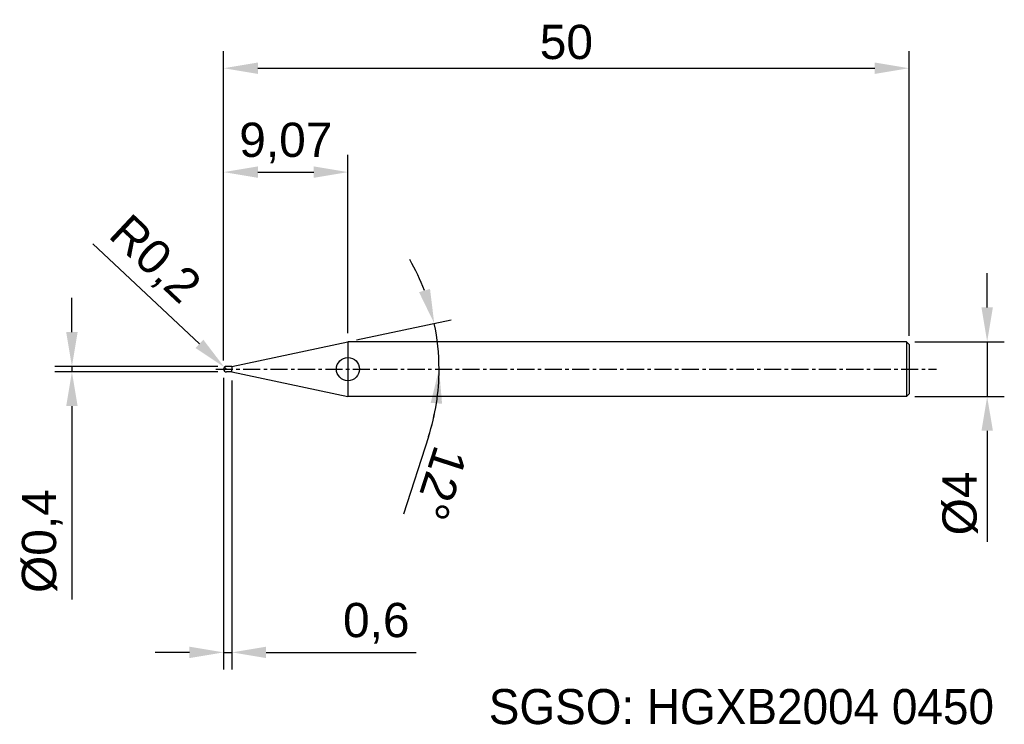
# Model space of a CAD drawing. Header units: millimetres. Extents: x 7873 to 7944.8, y 6079.1 to 6130.5.
import ezdxf
from ezdxf.enums import TextEntityAlignment as Align

# ---------------------------------------------------------------- set-up
doc = ezdxf.new("R2010")
doc.units = ezdxf.units.MM
doc.linetypes.add('CENTER', pattern=[2, 1.25, -0.25, 0.25, -0.25])
for name, color, linetype, lineweight in [('SK1', 4, 'Continuous', 25), ('SK4', 2, 'Continuous', 25), ('SK6', 5, 'Continuous', 25)]:
    doc.layers.add(name, color=color, linetype=linetype, lineweight=lineweight)
doc.styles.add('MS PGothic', font='txt')
doc.styles.get("Standard").update_dxf_attribs({"font": 'arial.ttf'})
doc.dimstyles.new('ISO-25', dxfattribs={"dimtxt": 2.5, "dimasz": 2.5, "dimexe": 1.25, "dimexo": 0.625, "dimtad": 1, "dimtxsty": 'Standard', "dimcen": 2.5, "dimadec": 0, "dimazin": 0, "dimtfac": 1, "dimtmove": 0, "dimatfit": 3, "dimfxl": 1, "dimarcsym": 0})

# ---------------------------------------------------------------- blocks, each defined once
blk = doc.blocks.new('*D47')
at = {"color": 0, "linetype": 'ByBlock', "lineweight": -2, "transparency": 16777216}
for p, q in [((7943.557, 6109.541), (7943.557, 6112.041)), ((7938.287, 6107.041), (7944.807, 6107.041)), ((7943.557, 6107.041), (7943.557, 6103.041)), ((7938.287, 6103.041), (7944.807, 6103.041)), ((7943.557, 6100.541), (7943.557, 6092.442))]:
    blk.add_line(p, q, dxfattribs=at)
at = {"color": 0, "linetype": 'ByBlock', "transparency": 16777216}
for points in [[(7943.14, 6109.541), (7943.974, 6109.541), (7943.557, 6107.041)], [(7943.14, 6100.541), (7943.974, 6100.541), (7943.557, 6103.041)]]:
    blk.add_solid(points, dxfattribs=at)
at = {"layer": 'Defpoints', "color": 0, "linetype": 'ByBlock', "transparency": 16777216}
for p in [(7937.662, 6107.041), (7937.662, 6103.041), (7943.557, 6103.041)]:
    blk.add_point(p, dxfattribs=at)
at = {"color": 0, "linetype": 'ByBlock', "transparency": 16777216, "insert": (7941.586, 6095.241), "char_height": 2.5, "attachment_point": 5, "rotation": 90}
blk.add_mtext('{\\fArial|b0|i0|c134|p34;%%C}4', dxfattribs=at)
blk = doc.blocks.new('*D48')
at = {"color": 0, "linetype": 'ByBlock', "lineweight": -2, "transparency": 16777216}
for p, q in [((7876.793, 6107.741), (7876.793, 6110.241)), ((7887.437, 6105.241), (7875.543, 6105.241)), ((7876.793, 6105.241), (7876.793, 6104.841)), ((7887.437, 6104.841), (7875.543, 6104.841)), ((7876.793, 6102.341), (7876.793, 6088.237))]:
    blk.add_line(p, q, dxfattribs=at)
at = {"color": 0, "linetype": 'ByBlock', "transparency": 16777216}
for points in [[(7876.376, 6107.741), (7877.209, 6107.741), (7876.793, 6105.241)], [(7876.376, 6102.341), (7877.209, 6102.341), (7876.793, 6104.841)]]:
    blk.add_solid(points, dxfattribs=at)
at = {"layer": 'Defpoints', "color": 0, "linetype": 'ByBlock', "transparency": 16777216}
for p in [(7888.062, 6105.241), (7876.793, 6104.841), (7888.062, 6104.841)]:
    blk.add_point(p, dxfattribs=at)
at = {"color": 0, "linetype": 'ByBlock', "transparency": 16777216, "insert": (7874.624, 6092.493), "char_height": 2.5, "attachment_point": 5, "rotation": 90}
blk.add_mtext('{\\fArial|b0|i0|c134|p34;%%C}0,4', dxfattribs=at)
blk = doc.blocks.new('*D49')
at = {"color": 0, "linetype": 'ByBlock', "lineweight": -2, "transparency": 16777216}
for p, q in [((7887.862, 6105.666), (7887.862, 6128.25)), ((7937.862, 6107.466), (7937.862, 6128.25)), ((7890.362, 6127), (7935.362, 6127))]:
    blk.add_line(p, q, dxfattribs=at)
at = {"color": 0, "linetype": 'ByBlock', "transparency": 16777216}
for points in [[(7890.362, 6127.417), (7890.362, 6126.583), (7887.862, 6127)], [(7935.362, 6127.417), (7935.362, 6126.583), (7937.862, 6127)]]:
    blk.add_solid(points, dxfattribs=at)
at = {"layer": 'Defpoints', "color": 0, "linetype": 'ByBlock', "transparency": 16777216}
for p in [(7937.862, 6127), (7937.862, 6106.841), (7887.862, 6105.041)]:
    blk.add_point(p, dxfattribs=at)
at = {"color": 0, "linetype": 'ByBlock', "transparency": 16777216, "insert": (7912.862, 6128.901), "char_height": 2.5, "attachment_point": 5}
blk.add_mtext('50', dxfattribs=at)
blk = doc.blocks.new('*D51')
at = {"color": 0, "linetype": 'ByBlock', "lineweight": -2, "transparency": 16777216}
for p, q in [((7887.862, 6105.666), (7887.862, 6120.668)), ((7896.93, 6107.666), (7896.93, 6120.668)), ((7890.362, 6119.418), (7894.43, 6119.418))]:
    blk.add_line(p, q, dxfattribs=at)
at = {"color": 0, "linetype": 'ByBlock', "transparency": 16777216}
for points in [[(7890.362, 6119.835), (7890.362, 6119.001), (7887.862, 6119.418)], [(7894.43, 6119.835), (7894.43, 6119.001), (7896.93, 6119.418)]]:
    blk.add_solid(points, dxfattribs=at)
at = {"layer": 'Defpoints', "color": 0, "linetype": 'ByBlock', "transparency": 16777216}
for p in [(7896.93, 6119.418), (7896.93, 6107.041), (7887.862, 6105.041)]:
    blk.add_point(p, dxfattribs=at)
at = {"color": 0, "linetype": 'ByBlock', "transparency": 16777216, "insert": (7892.396, 6121.545), "char_height": 2.5, "attachment_point": 5}
blk.add_mtext('9,07', dxfattribs=at)
blk = doc.blocks.new('*D52')
at = {"color": 0, "linetype": 'ByBlock', "lineweight": -2, "transparency": 16777216}
for p, q in [((7887.862, 6104.416), (7887.862, 6083.121)), ((7888.462, 6104.216), (7888.462, 6083.121)), ((7885.362, 6084.371), (7882.862, 6084.371)), ((7887.862, 6084.371), (7888.462, 6084.371)), ((7890.962, 6084.371), (7901.896, 6084.371))]:
    blk.add_line(p, q, dxfattribs=at)
at = {"color": 0, "linetype": 'ByBlock', "transparency": 16777216}
for points in [[(7885.362, 6084.788), (7885.362, 6083.955), (7887.862, 6084.371)], [(7890.962, 6084.788), (7890.962, 6083.955), (7888.462, 6084.371)]]:
    blk.add_solid(points, dxfattribs=at)
at = {"layer": 'Defpoints', "color": 0, "linetype": 'ByBlock', "transparency": 16777216}
for p in [(7887.862, 6105.041), (7888.462, 6104.841), (7888.462, 6084.371)]:
    blk.add_point(p, dxfattribs=at)
at = {"color": 0, "linetype": 'ByBlock', "transparency": 16777216, "insert": (7898.996, 6086.499), "char_height": 2.5, "attachment_point": 5}
blk.add_mtext('0,6', dxfattribs=at)
blk = doc.blocks.new('*D58')
at = {"color": 0, "linetype": 'ByBlock', "lineweight": -2, "transparency": 16777216}
for p, q in [((7897.542, 6107.171), (7904.447, 6108.638)), ((7902.796, 6100.102), (7900.975, 6094.47))]:
    blk.add_line(p, q, dxfattribs=at)
for start, end in [(20.93166, 29.86332), (360, 12), (342.08183, 360), (342.13668, 351.06834)]:
    blk.add_arc((7887.521, 6105.041), 16.054, start, end, dxfattribs=at)
at = {"color": 0, "linetype": 'ByBlock', "transparency": 16777216}
for points in [[(7902.915, 6110.894), (7902.116, 6110.658), (7903.224, 6108.378)], [(7902.965, 6102.581), (7903.795, 6102.516), (7903.575, 6105.041)]]:
    blk.add_solid(points, dxfattribs=at)
at = {"layer": 'Defpoints', "color": 0, "linetype": 'ByBlock', "transparency": 16777216}
for p in [(7903.418, 6107.275), (7896.93, 6107.041), (7887.281, 6105.041), (7888.462, 6105.241), (7939.859, 6105.041)]:
    blk.add_point(p, dxfattribs=at)
at = {"color": 0, "linetype": 'ByBlock', "transparency": 16777216, "insert": (7903.674, 6096.707), "char_height": 2.5, "attachment_point": 5, "rotation": 252.08183}
blk.add_mtext('12°', dxfattribs=at)
blk = doc.blocks.new('*D59')
at = {"color": 0, "linetype": 'ByBlock', "lineweight": -2, "transparency": 16777216}
for p, q in [((7878.309, 6114.184), (7886.092, 6106.887)), ((7888.062, 6105.041), (7887.916, 6105.177))]:
    blk.add_line(p, q, dxfattribs=at)
at = {"color": 0, "linetype": 'ByBlock', "transparency": 16777216}
blk.add_solid([(7886.377, 6107.191), (7885.807, 6106.583), (7887.916, 6105.177)], dxfattribs=at)
at = {"layer": 'Defpoints', "color": 0, "linetype": 'ByBlock', "transparency": 16777216}
for p in [(7887.916, 6105.177), (7888.062, 6105.041)]:
    blk.add_point(p, dxfattribs=at)
at = {"color": 0, "linetype": 'ByBlock', "transparency": 16777216, "insert": (7882.744, 6112.942), "char_height": 2.5, "attachment_point": 5, "rotation": 316.84942}
blk.add_mtext('R0,2', dxfattribs=at)

msp = doc.modelspace()

# ---------------------------------------------------------------- linework, layer by layer
at = {"color": 4, "linetype": 'ByBlock'}
for p, q in [((7888.462, 6105.241), (7896.93, 6107.041)), ((7896.93, 6107.041), (7896.93, 6103.041)), ((7888.462, 6105.241), (7888.062, 6105.241)), ((7888.462, 6105.241), (7888.462, 6105.041)), ((7888.462, 6104.841), (7888.462, 6105.041)), ((7888.462, 6104.841), (7888.062, 6104.841)), ((7888.462, 6104.841), (7896.93, 6103.041)), ((7896.93, 6103.041), (7896.93, 6103.041))]:
    msp.add_line(p, q, dxfattribs=at)
msp.add_circle((7896.93, 6105.041), 0.844, dxfattribs=at)
at = {"layer": 'SK1', "linetype": 'Continuous'}
for p, q in [((7937.662, 6107.041), (7896.93, 6107.041)), ((7937.662, 6107.041), (7937.862, 6106.841)), ((7937.662, 6107.041), (7937.662, 6103.041)), ((7937.862, 6106.841), (7937.862, 6103.241)), ((7937.662, 6103.041), (7896.93, 6103.041)), ((7937.862, 6103.241), (7937.662, 6103.041))]:
    msp.add_line(p, q, dxfattribs=at)
at = {"layer": 'SK1', "color": 4, "linetype": 'Continuous'}
for start, end in [(90, 180.00003), (179.99997, 270)]:
    msp.add_arc((7888.062, 6105.041), 0.2, start, end, dxfattribs=at)
at = {"layer": 'SK4', "linetype": 'CENTER'}
msp.add_line((7887.281, 6105.041), (7939.859, 6105.041), dxfattribs=at)

# ---------------------------------------------------------------- texts
at = {"layer": 'SK6', "color": 5, "linetype": 'Continuous', "style": 'MS PGothic'}
msp.add_text('SGSO: HGXB2004 0450', height=2.55961, dxfattribs=at).set_placement((7907.202, 6078.369), align=Align.BOTTOM_LEFT)

# ---------------------------------------------------------------- dimensions: what is measured, and where the dimension line sits
at = {"linetype": 'ByBlock'}
for base, p2, picture, middle in [((7937.862, 6127), (7937.862, 6106.841), '*D49', (7912.862, 6128.901)), ((7896.93, 6119.418), (7896.93, 6107.041), '*D51', (7892.396, 6121.545))]:
    dim = msp.add_linear_dim(base=base, p1=(7887.862, 6105.041), p2=p2, dimstyle='ISO-25', dxfattribs=at)
    dim.commit()
    dim.dimension.update_dxf_attribs({"geometry": picture, "text_midpoint": middle})
dim = msp.add_radius_dim(center=(7888.062, 6105.041), mpoint=(7887.916, 6105.177), dimstyle='ISO-25', dxfattribs=at)
dim.commit()
dim.dimension.update_dxf_attribs({"geometry": '*D59', "text_midpoint": (7882.744, 6112.942)})
dim = msp.add_angular_dim_2l(base=(7903.418, 6107.275), line1=((7888.462, 6105.241), (7896.93, 6107.041)), line2=((7887.281, 6105.041), (7939.859, 6105.041)), dimstyle='ISO-25', dxfattribs=at)
dim.commit()
dim.dimension.update_dxf_attribs({"geometry": '*D58', "text_midpoint": (7903.674, 6096.707)})
for base, p1, p2, picture, middle in [((7943.557, 6103.041), (7937.662, 6107.041), (7937.662, 6103.041), '*D47', (7943.557, 6095.241)), ((7876.793, 6104.841), (7888.062, 6105.241), (7888.062, 6104.841), '*D48', (7876.793, 6092.493))]:
    dim = msp.add_linear_dim(base=base, p1=p1, p2=p2, angle=90, text='{\\fArial|b0|i0|c134|p34;%%C}<>', dimstyle='ISO-25', dxfattribs=at)
    dim.commit()
    dim.dimension.update_dxf_attribs({"geometry": picture, "text_midpoint": middle, "dimtype": 160})
dim = msp.add_linear_dim(base=(7888.462, 6084.371), p1=(7887.862, 6105.041), p2=(7888.462, 6104.841), dimstyle='ISO-25', dxfattribs=at)
dim.commit()
dim.dimension.update_dxf_attribs({"geometry": '*D52', "text_midpoint": (7898.996, 6084.371), "dimtype": 160})

doc.saveas('drawing.dxf')
